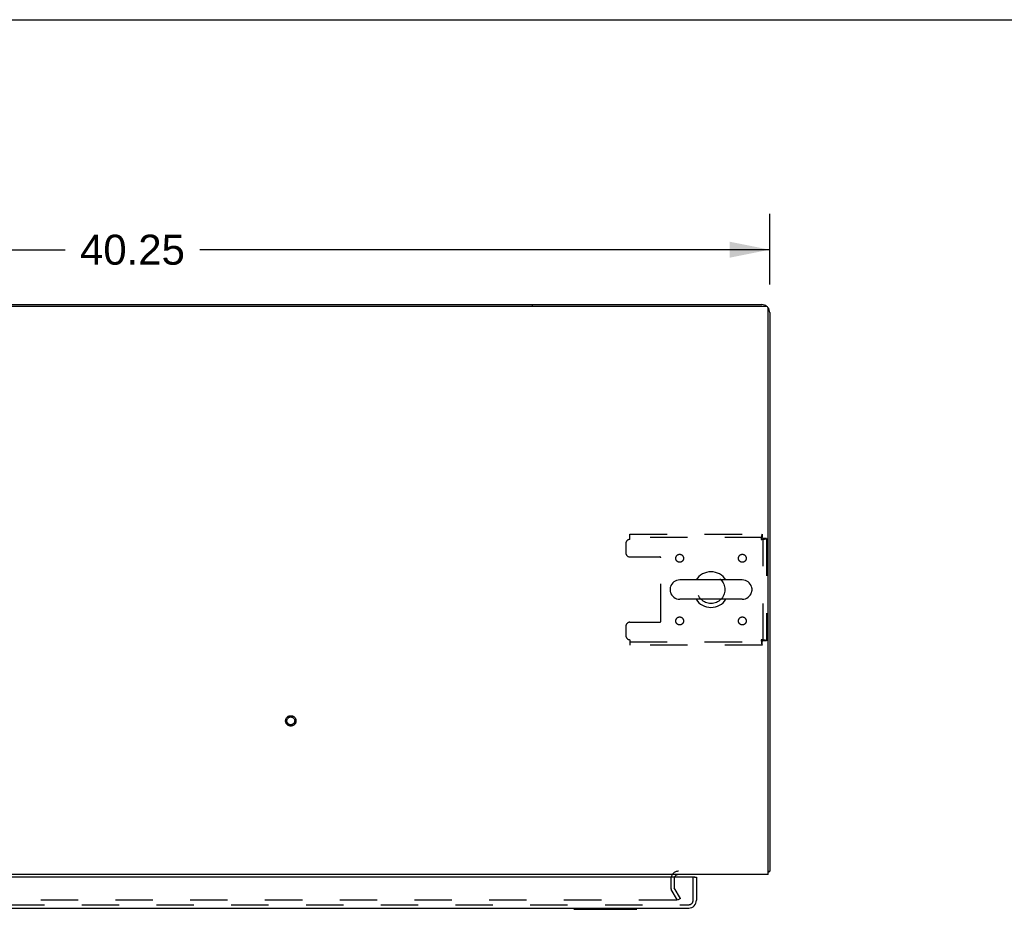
# Model space of a CAD drawing. Header units: inches. Extents: x 0 to 215, y 0 to 139.
# Tile 18 of 21: x 80 to 111, y 111 to 139. Entities that reach past the tile are written whole.
import ezdxf

# ---------------------------------------------------------------- set-up
doc = ezdxf.new("R2010")
doc.units = ezdxf.units.IN
doc.header["$LTSCALE"] = 11.804375
doc.header["$MEASUREMENT"] = 0
doc.linetypes.add('HIDDEN', pattern=[0.2, 0.1, -0.1])
doc.layers.get('0').update_dxf_attribs({"linetype": 'CONTINUOUS'})
for name, color, linetype in [('DEFAULT_2', 8, 'HIDDEN'), ('DIMENSIONS', 7, 'CONTINUOUS'), ('DOOR_ASSEMBLY', 7, 'CONTINUOUS')]:
    doc.layers.add(name, color=color, linetype=linetype)
doc.styles.get("Standard").update_dxf_attribs({"font": 'arial.ttf'})
doc.dimstyles.new('DIMSTYLE_1', dxfattribs={"dimtxt": 0.946875, "dimasz": 1.2625, "dimexe": 0.09, "dimexo": 0.07, "dimgap": 0.0375, "dimtad": 0, "dimtih": 1, "dimtoh": 1, "dimzin": 4, "dimdsep": 46, "dimtxsty": 'Standard', "dimblk": '_FILLED', "dimblk1": '_FILLED', "dimblk2": '_FILLED', "dimcen": 0.09, "dimadec": 3, "dimazin": 1, "dimtfac": 1, "dimtdec": 3, "dimtofl": 0, "dimtmove": 0, "dimatfit": 3, "dimldrblk": '_FILLED', "dimfxl": 0, "dimtolj": 1, "dimtzin": 4, "dimarcsym": 0})

# ---------------------------------------------------------------- blocks, each defined once
blk = doc.blocks.new('_FILLED')
at = {"color": 0, "linetype": 'ByBlock'}
blk.add_solid([(0, 0), (-1, 0.2), (-1, -0.2)], dxfattribs=at)
blk = doc.blocks.new('*D1')
at = {"layer": 'DIMENSIONS', "color": 2, "linetype": 'Continuous'}
for p, q in [((63.222, 130.515), (63.222, 132.747)), ((103.472, 130.515), (103.472, 132.747)), ((63.222, 131.611), (81.219, 131.611)), ((103.472, 131.611), (85.475, 131.611))]:
    blk.add_line(p, q, dxfattribs=at)
at = {"layer": 'DIMENSIONS', "color": 2, "linetype": 'Continuous', "xscale": 1.2625, "yscale": 1.2625, "zscale": 1.2625, "rotation": 180}
blk.add_blockref('_FILLED', (63.222, 131.611), dxfattribs=at)
at = {"layer": 'DIMENSIONS', "color": 2, "linetype": 'Continuous', "xscale": 1.2625, "yscale": 1.2625, "zscale": 1.2625}
blk.add_blockref('_FILLED', (103.472, 131.611), dxfattribs=at)
at = {"layer": 'DIMENSIONS', "color": 2, "linetype": 'Continuous', "insert": (83.347, 132.085), "char_height": 0.9469, "width": 3.30878, "attachment_point": 2, "line_spacing_factor": 0.9}
blk.add_mtext('40.25', dxfattribs=at)

msp = doc.modelspace()

# ---------------------------------------------------------------- linework, layer by layer
at = {"color": 7, "linetype": 'Continuous'}
for p, q in [((0, 138.875), (214.625, 138.875)), ((70.722, 129.877), (95.972, 129.877)), ((95.972, 129.877), (95.972, 129.825)), ((102.606, 121.183), (100.631, 121.183)), ((100.331, 120.921), (100.331, 120.834)), ((102.906, 120.921), (102.906, 120.834)), ((102.606, 120.571), (100.631, 120.571)), ((103.42, 111.981), (103.472, 111.981))]:
    msp.add_line(p, q, dxfattribs=at)
at = {"color": 3, "linetype": 'Continuous'}
for p, q in [((63.334, 129.825), (103.36, 129.825)), ((95.972, 129.877), (103.226, 129.877)), ((103.42, 111.877), (103.42, 129.765)), ((103.472, 129.631), (103.472, 111.981)), ((103.42, 111.877), (63.274, 111.877))]:
    msp.add_line(p, q, dxfattribs=at)
for points in [[(103.42, 111.962), (103.42, 111.962), (103.424, 111.963), (103.429, 111.964), (103.433, 111.965), (103.437, 111.966)], [(103.437, 111.966), (103.444, 111.967), (103.448, 111.968), (103.451, 111.969), (103.454, 111.969), (103.457, 111.97), (103.46, 111.971), (103.463, 111.972), (103.465, 111.973), (103.467, 111.974), (103.469, 111.975), (103.47, 111.976), (103.471, 111.977), (103.472, 111.978), (103.472, 111.98), (103.472, 111.981)]]:
    msp.add_lwpolyline(points, dxfattribs=at)
for centre, radius, start, end in [((103.226, 129.631), 0.246, 50.5726, 90), ((103.36, 129.765), 0.06, 0, 90), ((103.226, 129.631), 0.246, 0, 39.4274), ((100.594, 111.735), 0.142, 90, 153.5334)]:
    msp.add_arc(centre, radius, start, end, dxfattribs=at)
at = {"color": 7, "linetype": 'Continuous'}
for centre, radius, start, end in [((101.618, 120.877), 0.562, 32.9567, 147.0433), ((100.631, 120.877), 0.306, 90, 164.3697), ((102.606, 120.877), 0.306, 15.6303, 90), ((100.474, 120.921), 0.144, 164.3697, 180), ((100.474, 120.834), 0.144, 180, 195.6303), ((100.631, 120.877), 0.306, 195.6303, 270), ((102.606, 120.877), 0.306, 270, 344.3697), ((102.762, 120.921), 0.144, 0, 15.6303), ((102.762, 120.834), 0.144, 344.3697, 360), ((101.618, 120.877), 0.562, 212.956, 327.044)]:
    msp.add_arc(centre, radius, start, end, dxfattribs=at)
at = {"layer": 'DEFAULT_2', "color": 8, "linetype": 'HIDDEN'}
for p, q in [((99.056, 122.627), (103.234, 122.627)), ((99.056, 122.46), (99.056, 122.627)), ((103.234, 122.523), (99.056, 122.523)), ((103.234, 122.627), (103.234, 122.523)), ((98.931, 122.335), (98.931, 122.034)), ((103.368, 122.493), (103.264, 122.493)), ((103.264, 119.261), (103.264, 122.493)), ((103.368, 122.493), (103.368, 119.261)), ((99.056, 121.909), (100.001, 121.909)), ((100.031, 119.876), (100.031, 121.879)), ((98.931, 119.721), (98.931, 119.419)), ((99.056, 119.846), (100.001, 119.846)), ((99.056, 119.294), (99.056, 119.127)), ((99.056, 119.231), (103.234, 119.231)), ((103.234, 119.127), (99.056, 119.127)), ((103.234, 119.127), (103.234, 119.231)), ((103.368, 119.261), (103.264, 119.261)), ((100.347, 111.735), (100.347, 111.473)), ((100.451, 111.735), (100.451, 111.473)), ((100.562, 111.065), (100.365, 111.405)), ((100.652, 111.117), (100.456, 111.457)), ((100.516, 111.065), (66.179, 111.065)), ((100.652, 111.117), (100.562, 111.065))]:
    msp.add_line(p, q, dxfattribs=at)
for points in [[(103.234, 122.627), (103.232, 122.626), (103.229, 122.623), (103.227, 122.618), (103.225, 122.611), (103.222, 122.602), (103.22, 122.591), (103.218, 122.578), (103.215, 122.564), (103.213, 122.549), (103.211, 122.533), (103.208, 122.515), (103.206, 122.497), (103.203, 122.479), (103.201, 122.46)], [(103.234, 122.523), (103.232, 122.523), (103.229, 122.522), (103.227, 122.52), (103.225, 122.517), (103.222, 122.514), (103.22, 122.51), (103.218, 122.505), (103.215, 122.5), (103.213, 122.494), (103.211, 122.488), (103.208, 122.481), (103.206, 122.474), (103.203, 122.467), (103.201, 122.46)], [(103.201, 122.46), (103.22, 122.463), (103.238, 122.465), (103.256, 122.467), (103.274, 122.47), (103.29, 122.472), (103.305, 122.474), (103.319, 122.477), (103.332, 122.479), (103.343, 122.482), (103.352, 122.484), (103.359, 122.486), (103.364, 122.489), (103.367, 122.491), (103.368, 122.493)], [(103.201, 122.46), (103.208, 122.463), (103.215, 122.465), (103.222, 122.467), (103.228, 122.47), (103.235, 122.472), (103.24, 122.474), (103.246, 122.477), (103.25, 122.479), (103.254, 122.482), (103.258, 122.484), (103.261, 122.486), (103.263, 122.489), (103.264, 122.491), (103.264, 122.493)], [(103.368, 119.261), (103.367, 119.264), (103.364, 119.266), (103.359, 119.268), (103.352, 119.271), (103.343, 119.273), (103.332, 119.275), (103.319, 119.278), (103.305, 119.28), (103.29, 119.283), (103.274, 119.285), (103.256, 119.287), (103.238, 119.29), (103.22, 119.292), (103.201, 119.294)], [(103.201, 119.294), (103.203, 119.287), (103.206, 119.28), (103.208, 119.274), (103.211, 119.267), (103.213, 119.261), (103.215, 119.255), (103.218, 119.25), (103.22, 119.245), (103.222, 119.241), (103.225, 119.238), (103.227, 119.235), (103.229, 119.233), (103.232, 119.232), (103.234, 119.231)], [(103.264, 119.261), (103.264, 119.264), (103.263, 119.266), (103.261, 119.268), (103.258, 119.271), (103.254, 119.273), (103.25, 119.275), (103.246, 119.278), (103.24, 119.28), (103.235, 119.283), (103.228, 119.285), (103.222, 119.287), (103.215, 119.29), (103.208, 119.292), (103.201, 119.294)], [(103.201, 119.294), (103.203, 119.276), (103.206, 119.257), (103.208, 119.239), (103.211, 119.222), (103.213, 119.205), (103.215, 119.19), (103.218, 119.176), (103.22, 119.164), (103.222, 119.153), (103.225, 119.144), (103.227, 119.137), (103.229, 119.132), (103.232, 119.128), (103.234, 119.127)], [(100.536, 111.082), (100.536, 111.081), (100.535, 111.08), (100.535, 111.078), (100.534, 111.076), (100.534, 111.075), (100.533, 111.073), (100.531, 111.072), (100.53, 111.07), (100.529, 111.069), (100.527, 111.068), (100.525, 111.067), (100.523, 111.066), (100.522, 111.066), (100.52, 111.065), (100.518, 111.065), (100.516, 111.065)], [(100.533, 111.09), (100.534, 111.088), (100.535, 111.087), (100.535, 111.085), (100.536, 111.083), (100.536, 111.082)]]:
    msp.add_lwpolyline(points, dxfattribs=at)
for centre, radius in [((100.629, 121.867), 0.125), ((102.608, 121.867), 0.125), ((101.618, 120.877), 0.438), ((100.629, 119.888), 0.125), ((102.608, 119.888), 0.125), ((88.347, 116.731), 0.164), ((88.347, 116.731), 0.124)]:
    msp.add_circle(centre, radius, dxfattribs=at)
for centre, radius, start, end in [((99.056, 122.335), 0.125, 90, 180), ((99.056, 122.034), 0.125, 180, 270), ((100.001, 121.879), 0.03, 0, 90), ((99.056, 119.721), 0.125, 90, 180), ((100.001, 119.876), 0.03, 270, 360), ((99.056, 119.419), 0.125, 180, 270), ((100.594, 111.735), 0.246, 90, 180), ((100.594, 111.735), 0.142, 153.5334, 180), ((100.484, 111.473), 0.137, 180, 210), ((100.484, 111.473), 0.033, 180, 210)]:
    msp.add_arc(centre, radius, start, end, dxfattribs=at)
at = {"layer": 'DOOR_ASSEMBLY', "color": 3, "linetype": 'Continuous'}
for p, q in [((101.098, 111.798), (65.264, 111.798)), ((101.16, 111.798), (101.16, 111.066)), ((65.219, 110.819), (100.913, 110.819))]:
    msp.add_line(p, q, dxfattribs=at)
at = {"layer": 'DOOR_ASSEMBLY', "color": 8, "linetype": 'HIDDEN'}
for p, q in [((101.056, 111.066), (101.056, 111.798)), ((65.219, 110.923), (100.913, 110.923))]:
    msp.add_line(p, q, dxfattribs=at)
at = {"layer": 'DOOR_ASSEMBLY', "color": 7, "linetype": 'Continuous'}
for p, q in [((101.098, 111.798), (101.16, 111.798)), ((97.289, 110.78), (99.281, 110.78)), ((97.34, 110.78), (97.34, 110.819)), ((99.23, 110.78), (99.23, 110.819))]:
    msp.add_line(p, q, dxfattribs=at)
at = {"layer": 'DOOR_ASSEMBLY', "color": 3, "linetype": 'Continuous'}
for centre, radius, start, end in [((101.098, 111.778), 0.02, 0, 90), ((100.913, 111.066), 0.246, 270, 360)]:
    msp.add_arc(centre, radius, start, end, dxfattribs=at)
at = {"layer": 'DOOR_ASSEMBLY', "color": 8, "linetype": 'HIDDEN'}
msp.add_arc((100.913, 111.066), 0.142, 270, 360, dxfattribs=at)

# ---------------------------------------------------------------- dimensions: what is measured, and where the dimension line sits
at = {"layer": 'DIMENSIONS', "color": 2, "linetype": 'Continuous'}
dim = msp.add_linear_dim(base=(63.222, 131.611), p1=(103.472, 132.817), p2=(63.222, 132.817), angle=180, dimstyle='DIMSTYLE_1', dxfattribs=at)
dim.commit()
dim.dimension.update_dxf_attribs({"geometry": '*D1', "text_midpoint": (83.326, 131.606), "dimtype": 160})

doc.saveas('drawing.dxf')
